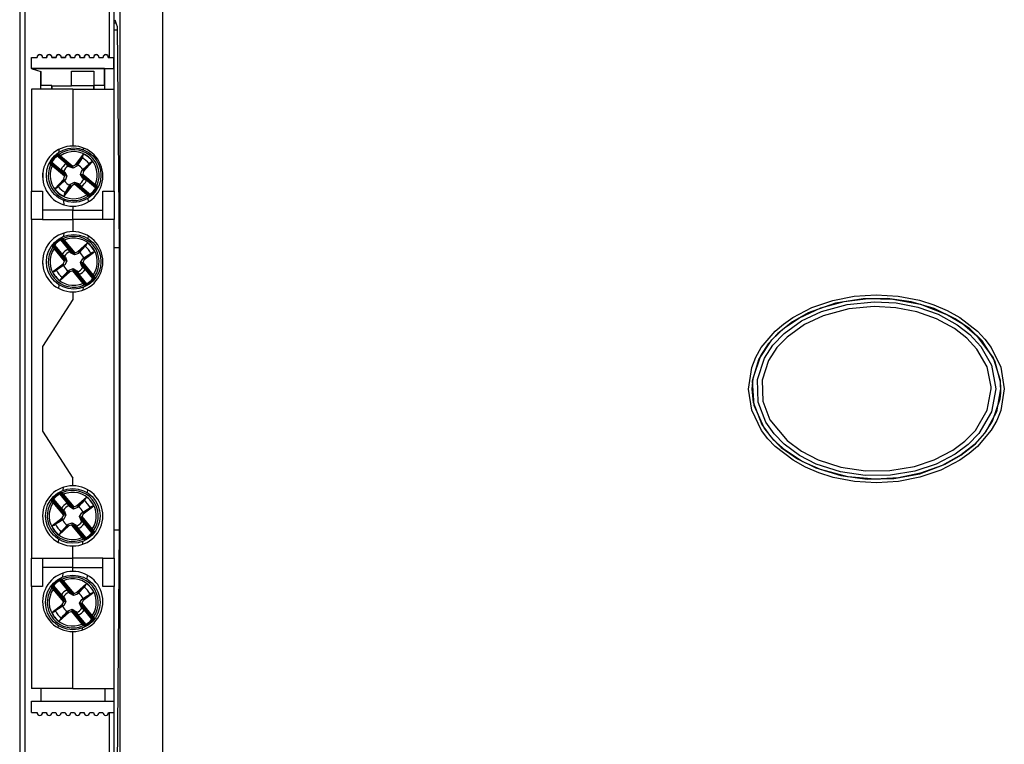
# Model space of a CAD drawing. Header units: millimetres. Extents: x 0 to 1189, y 0 to 841.
# Tile 7 of 20: x 213 to 317, y 568 to 645. Entities that reach past the tile are written whole.
import ezdxf

# ---------------------------------------------------------------- set-up
doc = ezdxf.new("R2010")
doc.units = ezdxf.units.MM
doc.styles.add('SLDTEXTSTYLE1', font='TXT', dxfattribs={"width": 0.605})
doc.dimstyles.new('SLDDIMSTYLE0', dxfattribs={"dimtxt": 7.704956, "dimasz": 2.7, "dimexe": 0, "dimexo": 0.0625, "dimgap": 1.926239, "dimtad": 0, "dimdec": 0, "dimrnd": 1e-09, "dimzin": 12, "dimdsep": 46, "dimtxsty": 'SLDTEXTSTYLE1', "dimsah": 1, "dimcen": 0.09, "dimadec": 0, "dimazin": 3, "dimtfac": 1, "dimtdec": 3, "dimtofl": 0, "dimtmove": 0, "dimatfit": 3, "dimfxl": 1, "dimfrac": 2, "dimtolj": 1, "dimtzin": 12, "dimarcsym": 0})

# ---------------------------------------------------------------- blocks, each defined once
blk = doc.blocks.new('_D')
at = {"color": 7, "linetype": 'Continuous', "lineweight": 18}
for p, q in [((231.62, 736.87), (158.33, 736.87)), ((159.08, 736.87), (159.08, 624.41)), ((147.79, 618.63), (147.79, 620.8)), ((147.79, 620.8), (159.78, 620.8)), ((159.78, 620.8), (159.78, 618.63)), ((147.79, 592.11), (147.79, 589.94)), ((159.78, 589.94), (159.78, 592.11)), ((147.79, 589.94), (159.78, 589.94)), ((159.08, 473.87), (159.08, 586.32)), ((231.62, 473.87), (158.33, 473.87))]:
    blk.add_line(p, q, dxfattribs=at)
for points in [[(159.08, 736.87), (158.73, 734.17), (159.43, 734.17)], [(159.08, 473.87), (159.43, 476.57), (158.73, 476.57)]]:
    blk.add_solid(points, dxfattribs=at)
at = {"color": 7, "linetype": 'Continuous', "lineweight": 18, "char_height": 7.938, "attachment_point": 1, "rotation": 90, "style": 'SLDTEXTSTYLE1'}
for s, insert in [('10,354', (149.55, 592.11)), ('263', (161.58, 598.13))]:
    blk.add_mtext(s, dxfattribs=dict(at, insert=insert))
blk = doc.blocks.new('_D_1')
at = {"color": 7, "linetype": 'Continuous', "lineweight": 18}
for p, q in [((245.62, 724.37), (189.83, 724.37)), ((190.58, 724.37), (190.58, 619.59)), ((179.29, 613.8), (179.29, 615.98)), ((179.29, 615.98), (191.28, 615.98)), ((191.28, 615.98), (191.28, 613.8)), ((179.29, 596.93), (179.29, 594.76)), ((191.28, 594.76), (191.28, 596.93)), ((179.29, 594.76), (191.28, 594.76)), ((190.58, 486.37), (190.58, 591.14)), ((245.62, 486.37), (189.83, 486.37))]:
    blk.add_line(p, q, dxfattribs=at)
for points in [[(190.58, 724.37), (190.23, 721.67), (190.93, 721.67)], [(190.58, 486.37), (190.93, 489.07), (190.23, 489.07)]]:
    blk.add_solid(points, dxfattribs=at)
at = {"color": 7, "linetype": 'Continuous', "lineweight": 18, "char_height": 7.938, "attachment_point": 1, "rotation": 90, "style": 'SLDTEXTSTYLE1'}
for s, insert in [('9,37', (181.05, 596.93)), ('238', (193.08, 598.13))]:
    blk.add_mtext(s, dxfattribs=dict(at, insert=insert))
blk = doc.blocks.new('_D_2')
at = {"color": 7, "linetype": 'Continuous', "lineweight": 18}
for p, q in [((272.87, 750.86), (126.83, 750.86)), ((127.58, 750.86), (127.58, 624.41)), ((116.29, 618.63), (116.29, 620.8)), ((116.29, 620.8), (128.28, 620.8)), ((128.28, 620.8), (128.28, 618.63)), ((116.29, 592.11), (116.29, 589.94)), ((128.28, 589.94), (128.28, 592.11)), ((116.29, 589.94), (128.28, 589.94)), ((127.58, 459.87), (127.58, 586.32)), ((272.87, 459.87), (126.83, 459.87))]:
    blk.add_line(p, q, dxfattribs=at)
for points in [[(127.58, 750.86), (127.23, 748.16), (127.93, 748.16)], [(127.58, 459.87), (127.93, 462.57), (127.23, 462.57)]]:
    blk.add_solid(points, dxfattribs=at)
at = {"color": 7, "linetype": 'Continuous', "lineweight": 18, "char_height": 7.938, "attachment_point": 1, "rotation": 90, "style": 'SLDTEXTSTYLE1'}
for s, insert in [('11,456', (118.05, 592.11)), ('291', (130.08, 598.13))]:
    blk.add_mtext(s, dxfattribs=dict(at, insert=insert))

msp = doc.modelspace()

# ---------------------------------------------------------------- linework, layer by layer
at = {"color": 7, "linetype": 'Continuous', "lineweight": 25}
for p, q in [((212.615, 513.867), (212.615, 696.867)), ((213.109, 696.867), (213.109, 513.867)), ((222.615, 644.257), (222.615, 652.223)), ((223.24, 558.923), (223.24, 651.893)), ((227.766, 651.859), (227.766, 558.958)), ((222.696, 644.589), (222.839, 644.162)), ((222.615, 643.472), (222.615, 644.257)), ((222.839, 644.162), (222.943, 643.85)), ((222.943, 643.85), (223.148, 620.367)), ((222.946, 643.473), (222.615, 643.472)), ((222.615, 626.367), (222.615, 643.472)), ((213.815, 640.557), (213.873, 640.586)), ((213.815, 639.415), (213.815, 640.557)), ((213.815, 640.557), (214.446, 640.557)), ((213.873, 640.586), (214.415, 640.586)), ((214.985, 640.557), (215.446, 640.557)), ((215.015, 640.586), (215.415, 640.586)), ((215.423, 640.579), (215.392, 640.579)), ((215.392, 640.579), (215.392, 640.563)), ((215.439, 640.563), (215.392, 640.563)), ((215.985, 640.557), (216.446, 640.557)), ((216.439, 640.563), (215.992, 640.563)), ((216.423, 640.579), (216.008, 640.579)), ((216.015, 640.586), (216.415, 640.586)), ((216.985, 640.557), (217.446, 640.557)), ((217.439, 640.563), (216.992, 640.563)), ((217.423, 640.579), (217.008, 640.579)), ((217.015, 640.586), (217.415, 640.586)), ((217.985, 640.557), (218.446, 640.557)), ((218.138, 640.563), (217.992, 640.563)), ((218.138, 640.579), (218.008, 640.579)), ((218.015, 640.586), (218.415, 640.586)), ((218.138, 640.579), (218.138, 640.563)), ((218.985, 640.557), (219.446, 640.557)), ((219.015, 640.586), (219.415, 640.586)), ((219.985, 640.557), (220.446, 640.557)), ((220.015, 640.586), (220.415, 640.586)), ((220.985, 640.557), (221.446, 640.557)), ((221.015, 640.586), (221.415, 640.586)), ((221.985, 640.557), (222.587, 640.557)), ((222.015, 640.586), (222.615, 640.586)), ((222.587, 640.557), (222.615, 640.586)), ((222.587, 639.415), (222.587, 640.557)), ((213.815, 639.415), (222.587, 639.415)), ((213.822, 639.412), (213.815, 639.415)), ((221.594, 639.412), (213.822, 639.412)), ((213.822, 639.412), (213.822, 639.368)), ((213.896, 639.368), (213.822, 639.368)), ((213.896, 639.368), (214.837, 639.086)), ((221.6, 639.405), (221.594, 639.412)), ((221.594, 637.586), (221.594, 639.412)), ((221.6, 639.405), (222.596, 639.405)), ((221.6, 639.405), (221.6, 637.217)), ((222.596, 639.405), (222.587, 639.415)), ((222.596, 639.405), (222.596, 638.567)), ((222.615, 639.394), (222.607, 639.386)), ((222.607, 638.578), (222.607, 639.386)), ((214.815, 637.217), (214.815, 639.092)), ((214.837, 639.086), (214.837, 637.586)), ((218.091, 637.577), (218.091, 639.111)), ((218.091, 639.111), (218.091, 639.11)), ((218.091, 639.111), (220.44, 639.111)), ((218.091, 639.11), (220.44, 639.111)), ((218.091, 637.586), (218.091, 639.11)), ((220.44, 639.111), (220.44, 637.586)), ((220.44, 639.111), (220.44, 637.586)), ((220.44, 639.111), (220.44, 639.111)), ((222.607, 638.578), (222.596, 638.567)), ((222.596, 638.567), (222.615, 638.567)), ((222.615, 638.578), (222.607, 638.578)), ((214.838, 637.217), (214.837, 637.586)), ((215.991, 637.586), (214.837, 637.586)), ((215.991, 637.586), (215.99, 637.217)), ((215.99, 637.217), (215.991, 637.571)), ((215.991, 637.571), (215.991, 637.586)), ((215.991, 637.571), (218.091, 637.577)), ((218.091, 637.577), (218.091, 637.586)), ((218.091, 637.586), (220.44, 637.586)), ((220.441, 637.217), (220.44, 637.586)), ((220.44, 637.586), (220.441, 637.217)), ((221.594, 637.586), (220.44, 637.586)), ((221.594, 637.586), (221.593, 637.217)), ((218.215, 637.217), (213.815, 637.217)), ((213.815, 637.217), (213.815, 626.367)), ((218.215, 637.217), (222.615, 637.217)), ((218.215, 637.217), (218.215, 631.167)), ((216.535, 630.109), (216.47, 630.184)), ((217.878, 628.996), (216.535, 630.109)), ((216.643, 630.149), (218.106, 628.936)), ((216.756, 630.126), (216.643, 630.149)), ((216.84, 630.063), (216.904, 630.14)), ((218.03, 629.076), (216.84, 630.063)), ((216.904, 630.14), (218.238, 629.033)), ((218.521, 629.181), (219.371, 630.303)), ((219.283, 630.02), (218.714, 629.271)), ((215.979, 629.438), (215.894, 629.489)), ((215.96, 629.325), (216.003, 629.218)), ((217.422, 628.112), (215.96, 629.325)), ((215.979, 629.438), (217.322, 628.325)), ((216.017, 629.071), (216.081, 629.147)), ((217.352, 627.964), (216.017, 629.071)), ((216.081, 629.147), (217.271, 628.16)), ((217.497, 629.279), (217.776, 629.027)), ((217.716, 629.042), (217.497, 629.279)), ((217.816, 628.946), (217.776, 629.027)), ((217.776, 629.027), (217.878, 628.996)), ((218.247, 628.799), (217.816, 628.946)), ((218.106, 628.936), (217.878, 628.996)), ((218.226, 629.026), (218.03, 629.076)), ((218.106, 628.936), (218.03, 629.076)), ((218.238, 629.033), (218.226, 629.026)), ((218.247, 628.799), (218.226, 629.026)), ((218.238, 629.033), (218.521, 629.181)), ((218.643, 629.023), (218.247, 628.799)), ((218.714, 629.271), (218.521, 629.181)), ((218.643, 629.023), (218.714, 629.271)), ((219.204, 629.903), (218.724, 629.136)), ((220.318, 629.518), (219.372, 628.474)), ((219.425, 628.682), (220.057, 629.378)), ((217.272, 628.419), (216.973, 628.647)), ((216.973, 628.647), (217.246, 628.476)), ((217.246, 628.476), (217.359, 628.394)), ((217.258, 627.659), (217.352, 627.964)), ((217.271, 628.16), (217.356, 627.977)), ((217.271, 628.16), (217.422, 628.112)), ((217.322, 628.325), (217.272, 628.419)), ((217.359, 628.394), (217.272, 628.419)), ((217.322, 628.325), (217.422, 628.112)), ((217.356, 627.977), (217.352, 627.964)), ((217.584, 627.999), (217.356, 627.977)), ((217.359, 628.394), (217.584, 627.999)), ((217.584, 627.999), (217.436, 627.568)), ((219.047, 628.135), (219.195, 628.566)), ((219.047, 628.135), (219.275, 628.156)), ((219.272, 627.739), (219.047, 628.135)), ((219.195, 628.566), (219.425, 628.682)), ((219.195, 628.566), (219.291, 628.666)), ((219.309, 627.808), (219.209, 628.021)), ((219.36, 627.973), (219.209, 628.021)), ((219.209, 628.021), (220.671, 626.808)), ((219.275, 628.156), (219.279, 628.17)), ((219.36, 627.973), (219.275, 628.156)), ((219.372, 628.474), (219.279, 628.17)), ((219.279, 628.17), (220.614, 627.063)), ((220.55, 626.986), (219.36, 627.973)), ((219.372, 628.474), (219.425, 628.682)), ((216.313, 626.616), (217.258, 627.659)), ((217.205, 627.452), (216.574, 626.755)), ((217.258, 627.659), (217.205, 627.452)), ((217.436, 627.568), (217.205, 627.452)), ((218.11, 626.953), (217.259, 625.831)), ((217.436, 627.568), (217.34, 627.467)), ((217.348, 626.113), (217.916, 626.862)), ((217.907, 626.997), (217.988, 627.11)), ((217.988, 627.11), (217.916, 626.862)), ((217.916, 626.862), (218.11, 626.953)), ((217.988, 627.11), (218.384, 627.335)), ((218.392, 627.101), (218.11, 626.953)), ((218.384, 627.335), (218.405, 627.107)), ((218.384, 627.335), (218.814, 627.187)), ((218.392, 627.101), (218.405, 627.107)), ((219.727, 625.994), (218.392, 627.101)), ((218.405, 627.107), (218.601, 627.058)), ((218.525, 627.197), (218.753, 627.138)), ((218.525, 627.197), (218.601, 627.058)), ((219.988, 625.984), (218.525, 627.197)), ((218.601, 627.058), (219.791, 626.071)), ((218.855, 627.107), (218.753, 627.138)), ((218.753, 627.138), (220.095, 626.025)), ((218.814, 627.187), (218.855, 627.107)), ((218.814, 627.187), (218.915, 627.091)), ((219.133, 626.854), (218.855, 627.107)), ((218.915, 627.091), (219.133, 626.854)), ((219.272, 627.739), (219.359, 627.714)), ((219.385, 627.658), (219.272, 627.739)), ((219.309, 627.808), (219.359, 627.714)), ((220.651, 626.695), (219.309, 627.808)), ((219.359, 627.714), (219.658, 627.487)), ((219.658, 627.487), (219.385, 627.658)), ((220.614, 627.063), (220.55, 626.986)), ((220.671, 626.808), (220.627, 626.915)), ((213.815, 623.367), (213.815, 626.367)), ((213.815, 626.367), (215.015, 626.367)), ((215.015, 626.367), (215.015, 623.367)), ((219.791, 626.071), (219.727, 625.994)), ((219.875, 626.008), (219.988, 625.984)), ((220.161, 625.95), (220.095, 626.025)), ((220.737, 626.645), (220.651, 626.695)), ((221.415, 626.367), (222.615, 626.367)), ((221.415, 623.367), (221.415, 626.367)), ((222.615, 626.367), (222.615, 623.367)), ((218.215, 624.767), (218.215, 624.367)), ((218.215, 624.367), (215.015, 624.367)), ((218.215, 624.367), (221.415, 624.367)), ((218.215, 623.367), (218.215, 624.367)), ((213.815, 623.367), (213.815, 587.367)), ((215.015, 623.367), (213.815, 623.367)), ((215.015, 623.367), (218.215, 623.367)), ((218.215, 623.367), (218.215, 622.067)), ((221.415, 623.367), (218.215, 623.367)), ((222.615, 623.367), (221.415, 623.367)), ((222.615, 587.367), (222.615, 623.367)), ((216.273, 620.647), (216.198, 620.712)), ((216.233, 620.539), (216.256, 620.426)), ((217.446, 619.077), (216.233, 620.539)), ((216.273, 620.647), (217.387, 619.305)), ((216.944, 621.203), (216.893, 621.289)), ((218.057, 619.861), (216.944, 621.203)), ((217.057, 621.222), (218.27, 619.76)), ((217.164, 621.179), (217.057, 621.222)), ((217.235, 621.101), (217.312, 621.165)), ((218.222, 619.911), (217.235, 621.101)), ((217.312, 621.165), (218.418, 619.831)), ((218.723, 619.924), (219.767, 620.869)), ((219.627, 620.608), (218.93, 619.977)), ((216.242, 620.278), (216.319, 620.342)), ((217.349, 618.944), (216.242, 620.278)), ((216.319, 620.342), (217.306, 619.152)), ((217.355, 619.406), (217.103, 619.685)), ((217.103, 619.685), (217.34, 619.466)), ((217.736, 620.209), (217.963, 619.91)), ((217.907, 619.936), (217.736, 620.209)), ((217.988, 619.823), (217.963, 619.91)), ((217.963, 619.91), (218.057, 619.861)), ((218.384, 619.599), (217.988, 619.823)), ((218.27, 619.76), (218.057, 619.861)), ((218.405, 619.826), (218.222, 619.911)), ((218.27, 619.76), (218.222, 619.911)), ((218.384, 619.599), (218.405, 619.826)), ((218.814, 619.746), (218.384, 619.599)), ((218.418, 619.831), (218.405, 619.826)), ((218.418, 619.831), (218.723, 619.924)), ((218.93, 619.977), (218.723, 619.924)), ((218.814, 619.746), (218.93, 619.977)), ((219.528, 620.507), (218.915, 619.842)), ((220.552, 619.923), (219.43, 619.072)), ((219.52, 619.266), (220.269, 619.834)), ((222.615, 620.367), (223.148, 620.367)), ((223.148, 620.367), (223.148, 590.367)), ((216.079, 617.811), (217.201, 618.662)), ((217.111, 618.468), (216.362, 617.9)), ((217.201, 618.662), (217.111, 618.468)), ((217.359, 618.539), (217.111, 618.468)), ((217.201, 618.662), (217.349, 618.944)), ((217.359, 618.539), (217.246, 618.458)), ((217.306, 619.152), (217.356, 618.956)), ((217.306, 619.152), (217.446, 619.077)), ((217.34, 619.466), (217.436, 619.366)), ((217.356, 618.956), (217.349, 618.944)), ((217.387, 619.305), (217.355, 619.406)), ((217.436, 619.366), (217.355, 619.406)), ((217.584, 618.935), (217.356, 618.956)), ((217.584, 618.935), (217.359, 618.539)), ((217.387, 619.305), (217.446, 619.077)), ((217.436, 619.366), (217.584, 618.935)), ((219.047, 618.799), (219.272, 619.194)), ((219.047, 618.799), (219.275, 618.777)), ((219.195, 618.368), (219.047, 618.799)), ((219.244, 618.429), (219.185, 618.657)), ((219.325, 618.582), (219.185, 618.657)), ((219.185, 618.657), (220.398, 617.195)), ((219.244, 618.429), (219.275, 618.327)), ((220.357, 617.087), (219.244, 618.429)), ((219.272, 619.194), (219.385, 619.276)), ((219.272, 619.194), (219.52, 619.266)), ((219.275, 618.777), (219.282, 618.79)), ((219.325, 618.582), (219.275, 618.777)), ((219.43, 619.072), (219.282, 618.79)), ((219.282, 618.79), (220.388, 617.455)), ((220.312, 617.392), (219.325, 618.582)), ((219.43, 619.072), (219.52, 619.266)), ((217.908, 617.81), (216.864, 616.864)), ((217.004, 617.126), (217.7, 617.757)), ((217.816, 617.987), (217.7, 617.757)), ((217.7, 617.757), (217.908, 617.81)), ((217.716, 617.891), (217.816, 617.987)), ((217.816, 617.987), (218.247, 618.135)), ((218.212, 617.903), (217.908, 617.81)), ((218.212, 617.903), (218.226, 617.907)), ((219.319, 616.569), (218.212, 617.903)), ((218.247, 618.135), (218.226, 617.907)), ((218.226, 617.907), (218.409, 617.822)), ((218.247, 618.135), (218.643, 617.91)), ((218.361, 617.974), (218.574, 617.873)), ((218.361, 617.974), (218.409, 617.822)), ((219.574, 616.511), (218.361, 617.974)), ((218.409, 617.822), (219.396, 616.632)), ((218.668, 617.824), (218.574, 617.873)), ((218.574, 617.873), (219.687, 616.531)), ((218.643, 617.91), (218.668, 617.824)), ((218.643, 617.91), (218.724, 617.797)), ((218.895, 617.524), (218.668, 617.824)), ((218.724, 617.797), (218.895, 617.524)), ((219.195, 618.368), (219.275, 618.327)), ((219.291, 618.267), (219.195, 618.368)), ((219.275, 618.327), (219.528, 618.049)), ((219.528, 618.049), (219.291, 618.267)), ((220.388, 617.455), (220.312, 617.392)), ((219.396, 616.632), (219.319, 616.569)), ((219.467, 616.555), (219.574, 616.511)), ((219.738, 616.445), (219.687, 616.531)), ((220.433, 617.021), (220.357, 617.087)), ((220.398, 617.195), (220.375, 617.308)), ((218.215, 615.667), (218.215, 614.867)), ((218.215, 614.867), (215.015, 609.867)), ((215.015, 609.867), (215.015, 600.867)), ((215.015, 600.867), (218.215, 595.867)), ((218.215, 595.067), (218.215, 595.867)), ((216.098, 593.704), (216.173, 593.638)), ((216.133, 593.53), (216.156, 593.417)), ((217.346, 592.068), (216.133, 593.53)), ((216.142, 593.27), (216.219, 593.333)), ((216.173, 593.638), (217.287, 592.296)), ((216.219, 593.333), (217.206, 592.143)), ((216.793, 594.28), (216.844, 594.194)), ((217.957, 592.852), (216.844, 594.194)), ((216.957, 594.214), (218.17, 592.751)), ((217.064, 594.17), (216.957, 594.214)), ((217.135, 594.093), (217.212, 594.156)), ((218.122, 592.903), (217.135, 594.093)), ((217.212, 594.156), (218.318, 592.822)), ((218.623, 592.915), (219.667, 593.861)), ((219.527, 593.599), (218.83, 592.968)), ((217.249, 591.935), (216.142, 593.27)), ((217.255, 592.398), (217.003, 592.676)), ((217.003, 592.676), (217.24, 592.458)), ((217.24, 592.458), (217.336, 592.357)), ((217.287, 592.296), (217.255, 592.398)), ((217.336, 592.357), (217.255, 592.398)), ((217.287, 592.296), (217.346, 592.068)), ((217.336, 592.357), (217.484, 591.926)), ((217.636, 593.201), (217.863, 592.901)), ((217.807, 592.928), (217.636, 593.201)), ((217.888, 592.815), (217.807, 592.928)), ((217.888, 592.815), (217.863, 592.901)), ((217.863, 592.901), (217.957, 592.852)), ((218.284, 592.59), (217.888, 592.815)), ((218.17, 592.751), (217.957, 592.852)), ((218.305, 592.818), (218.122, 592.903)), ((218.17, 592.751), (218.122, 592.903)), ((218.284, 592.59), (218.305, 592.818)), ((218.714, 592.738), (218.284, 592.59)), ((218.318, 592.822), (218.305, 592.818)), ((218.318, 592.822), (218.623, 592.915)), ((218.83, 592.968), (218.623, 592.915)), ((218.714, 592.738), (218.83, 592.968)), ((218.815, 592.834), (218.714, 592.738)), ((219.172, 592.186), (219.285, 592.267)), ((220.452, 592.914), (219.33, 592.063)), ((219.42, 592.257), (220.169, 592.825)), ((215.979, 590.802), (217.101, 591.653)), ((217.011, 591.459), (216.262, 590.891)), ((217.101, 591.653), (217.011, 591.459)), ((217.259, 591.53), (217.011, 591.459)), ((217.101, 591.653), (217.249, 591.935)), ((217.259, 591.53), (217.146, 591.449)), ((217.206, 592.143), (217.256, 591.948)), ((217.206, 592.143), (217.346, 592.068)), ((217.256, 591.948), (217.249, 591.935)), ((217.484, 591.926), (217.256, 591.948)), ((217.484, 591.926), (217.259, 591.53)), ((218.947, 591.79), (219.172, 592.186)), ((218.947, 591.79), (219.175, 591.769)), ((219.095, 591.359), (218.947, 591.79)), ((219.144, 591.42), (219.085, 591.648)), ((219.225, 591.573), (219.085, 591.648)), ((219.085, 591.648), (220.298, 590.186)), ((219.095, 591.359), (219.175, 591.319)), ((219.191, 591.259), (219.095, 591.359)), ((219.144, 591.42), (219.175, 591.319)), ((220.257, 590.078), (219.144, 591.42)), ((219.172, 592.186), (219.42, 592.257)), ((219.175, 591.769), (219.182, 591.781)), ((219.225, 591.573), (219.175, 591.769)), ((219.175, 591.319), (219.428, 591.04)), ((219.33, 592.063), (219.182, 591.781)), ((219.182, 591.781), (220.288, 590.447)), ((219.428, 591.04), (219.191, 591.259)), ((220.212, 590.383), (219.225, 591.573)), ((219.33, 592.063), (219.42, 592.257)), ((217.808, 590.801), (216.764, 589.856)), ((216.904, 590.117), (217.6, 590.748)), ((217.003, 590.218), (217.616, 590.883)), ((217.716, 590.979), (217.6, 590.748)), ((217.6, 590.748), (217.808, 590.801)), ((217.716, 590.979), (218.147, 591.126)), ((218.112, 590.894), (217.808, 590.801)), ((218.112, 590.894), (218.126, 590.899)), ((219.219, 589.56), (218.112, 590.894)), ((218.147, 591.126), (218.126, 590.899)), ((218.126, 590.899), (218.309, 590.814)), ((218.147, 591.126), (218.543, 590.902)), ((218.261, 590.965), (218.474, 590.864)), ((218.261, 590.965), (218.309, 590.814)), ((219.474, 589.503), (218.261, 590.965)), ((218.309, 590.814), (219.296, 589.624)), ((218.568, 590.815), (218.474, 590.864)), ((218.474, 590.864), (219.587, 589.522)), ((218.543, 590.902), (218.568, 590.815)), ((218.795, 590.515), (218.568, 590.815)), ((218.624, 590.789), (218.795, 590.515)), ((220.288, 590.447), (220.212, 590.383)), ((220.298, 590.186), (220.275, 590.299)), ((222.615, 590.367), (223.148, 590.367)), ((223.148, 590.367), (222.786, 548.867)), ((219.296, 589.624), (219.219, 589.56)), ((219.367, 589.546), (219.474, 589.503)), ((219.587, 589.522), (219.638, 589.436)), ((220.257, 590.078), (220.333, 590.013)), ((218.215, 587.367), (218.215, 588.667)), ((213.815, 587.367), (215.015, 587.367)), ((213.815, 584.367), (213.815, 587.367)), ((215.015, 587.367), (218.215, 587.367)), ((215.015, 587.367), (215.015, 584.367)), ((221.415, 587.367), (218.215, 587.367)), ((218.215, 586.367), (218.215, 587.367)), ((221.415, 587.367), (222.615, 587.367)), ((221.415, 584.367), (221.415, 587.367)), ((222.615, 587.367), (222.615, 584.367)), ((218.215, 586.367), (215.015, 586.367)), ((218.215, 586.367), (221.415, 586.367)), ((218.215, 585.967), (218.215, 586.367)), ((216.844, 585.003), (216.793, 585.089)), ((217.957, 583.661), (216.844, 585.003)), ((216.957, 585.022), (218.17, 583.56)), ((217.064, 584.979), (216.957, 585.022)), ((217.135, 584.901), (217.212, 584.965)), ((217.212, 584.965), (218.318, 583.631)), ((215.015, 584.367), (213.815, 584.367)), ((213.815, 584.367), (213.815, 573.517)), ((216.173, 584.447), (216.098, 584.512)), ((216.133, 584.339), (216.156, 584.226)), ((217.346, 582.877), (216.133, 584.339)), ((216.142, 584.078), (216.219, 584.142)), ((217.249, 582.744), (216.142, 584.078)), ((216.173, 584.447), (217.287, 583.105)), ((216.219, 584.142), (217.206, 582.952)), ((218.122, 583.711), (217.135, 584.901)), ((217.807, 583.736), (217.636, 584.009)), ((217.636, 584.009), (217.863, 583.71)), ((218.623, 583.724), (219.667, 584.669)), ((219.428, 584.307), (218.815, 583.642)), ((219.527, 584.408), (218.83, 583.777)), ((222.615, 584.367), (221.415, 584.367)), ((222.615, 548.867), (222.615, 584.367)), ((217.003, 583.485), (217.24, 583.266)), ((217.255, 583.206), (217.003, 583.485)), ((217.206, 582.952), (217.256, 582.756)), ((217.206, 582.952), (217.346, 582.877)), ((217.24, 583.266), (217.336, 583.166)), ((217.287, 583.105), (217.255, 583.206)), ((217.336, 583.166), (217.255, 583.206)), ((217.287, 583.105), (217.346, 582.877)), ((217.336, 583.166), (217.484, 582.735)), ((217.888, 583.623), (217.863, 583.71)), ((217.863, 583.71), (217.957, 583.661)), ((218.284, 583.399), (217.888, 583.623)), ((218.17, 583.56), (217.957, 583.661)), ((218.305, 583.626), (218.122, 583.711)), ((218.17, 583.56), (218.122, 583.711)), ((218.284, 583.399), (218.305, 583.626)), ((218.714, 583.546), (218.284, 583.399)), ((218.318, 583.631), (218.305, 583.626)), ((218.318, 583.631), (218.623, 583.724)), ((218.83, 583.777), (218.623, 583.724)), ((218.714, 583.546), (218.83, 583.777)), ((218.947, 582.599), (219.172, 582.994)), ((219.172, 582.994), (219.285, 583.076)), ((219.172, 582.994), (219.42, 583.066)), ((219.33, 582.872), (219.182, 582.59)), ((220.452, 583.723), (219.33, 582.872)), ((219.33, 582.872), (219.42, 583.066)), ((219.42, 583.066), (220.169, 583.634)), ((215.979, 581.611), (217.101, 582.462)), ((217.011, 582.268), (216.262, 581.7)), ((217.101, 582.462), (217.011, 582.268)), ((217.259, 582.339), (217.011, 582.268)), ((217.101, 582.462), (217.249, 582.744)), ((217.259, 582.339), (217.146, 582.258)), ((217.256, 582.756), (217.249, 582.744)), ((217.484, 582.735), (217.256, 582.756)), ((217.484, 582.735), (217.259, 582.339)), ((217.716, 581.787), (218.147, 581.935)), ((218.147, 581.935), (218.126, 581.707)), ((218.147, 581.935), (218.543, 581.71)), ((218.947, 582.599), (219.175, 582.577)), ((219.095, 582.168), (218.947, 582.599)), ((219.144, 582.229), (219.085, 582.457)), ((219.225, 582.382), (219.085, 582.457)), ((219.085, 582.457), (220.298, 580.995)), ((219.095, 582.168), (219.175, 582.127)), ((219.191, 582.067), (219.095, 582.168)), ((219.144, 582.229), (219.175, 582.127)), ((220.257, 580.887), (219.144, 582.229)), ((219.175, 582.577), (219.182, 582.59)), ((219.225, 582.382), (219.175, 582.577)), ((219.175, 582.127), (219.428, 581.849)), ((219.182, 582.59), (220.288, 581.255)), ((219.428, 581.849), (219.191, 582.067)), ((220.212, 581.192), (219.225, 582.382)), ((217.808, 581.61), (216.764, 580.664)), ((216.904, 580.926), (217.6, 581.557)), ((217.716, 581.787), (217.6, 581.557)), ((217.6, 581.557), (217.808, 581.61)), ((217.616, 581.691), (217.716, 581.787)), ((218.112, 581.703), (217.808, 581.61)), ((218.112, 581.703), (218.126, 581.707)), ((219.219, 580.369), (218.112, 581.703)), ((218.126, 581.707), (218.309, 581.622)), ((218.261, 581.774), (218.474, 581.673)), ((218.261, 581.774), (218.309, 581.622)), ((219.474, 580.311), (218.261, 581.774)), ((218.309, 581.622), (219.296, 580.432)), ((218.568, 581.624), (218.474, 581.673)), ((218.474, 581.673), (219.587, 580.331)), ((218.543, 581.71), (218.568, 581.624)), ((218.543, 581.71), (218.624, 581.597)), ((218.795, 581.324), (218.568, 581.624)), ((218.624, 581.597), (218.795, 581.324)), ((220.288, 581.255), (220.212, 581.192)), ((220.333, 580.821), (220.257, 580.887)), ((220.298, 580.995), (220.275, 581.108)), ((219.296, 580.432), (219.219, 580.369)), ((219.367, 580.355), (219.474, 580.311)), ((219.638, 580.245), (219.587, 580.331)), ((218.215, 573.517), (218.215, 579.567)), ((218.215, 573.517), (213.815, 573.517)), ((214.815, 573.517), (214.815, 572.167)), ((218.215, 573.517), (222.615, 573.517)), ((221.615, 573.517), (221.615, 572.167)), ((213.815, 570.967), (213.815, 572.167)), ((213.815, 572.167), (222.615, 572.167)), ((213.815, 570.967), (214.415, 570.967)), ((215.015, 570.967), (215.415, 570.967)), ((216.015, 570.967), (216.415, 570.967)), ((217.015, 570.967), (217.415, 570.967)), ((218.015, 570.967), (218.415, 570.967)), ((219.015, 570.967), (219.415, 570.967)), ((220.015, 570.967), (220.415, 570.967)), ((221.015, 570.967), (221.415, 570.967)), ((222.015, 570.967), (222.615, 570.967))]:
    msp.add_line(p, q, dxfattribs=at)
at = {"color": 1, "linetype": 'Continuous', "lineweight": 25}
for p, q in [((222.122, 640.586), (222.122, 696.867)), ((216.786, 630.53), (216.759, 630.816)), ((219.363, 630.771), (219.346, 630.961)), ((217.311, 624.897), (217.267, 625.363)), ((219.88, 625.234), (219.845, 625.603)), ((217.267, 621.571), (217.301, 621.933)), ((219.845, 621.33), (219.871, 621.605)), ((216.75, 616.022), (216.786, 616.403)), ((219.336, 615.869), (219.363, 616.163)), ((217.199, 594.901), (217.167, 594.562)), ((219.777, 594.66), (219.745, 594.322)), ((216.686, 589.395), (216.656, 589.073)), ((219.263, 589.154), (219.233, 588.833)), ((217.167, 585.371), (217.208, 585.804)), ((219.745, 585.13), (219.785, 585.555)), ((216.664, 579.968), (216.686, 580.203)), ((219.242, 579.736), (219.263, 579.963)), ((222.122, 513.867), (222.122, 570.967))]:
    msp.add_line(p, q, dxfattribs=at)
at = {"color": 7, "linetype": 'Continuous', "lineweight": 25, "flags": 128}
for points in [[(215.415, 640.586), (215.417, 640.584), (215.423, 640.579)], [(215.439, 640.563), (215.44, 640.562), (215.446, 640.557)], [(215.992, 640.563), (215.99, 640.562), (215.985, 640.557)], [(216.015, 640.586), (216.014, 640.584), (216.008, 640.579)], [(216.415, 640.586), (216.417, 640.584), (216.423, 640.579)], [(216.439, 640.563), (216.44, 640.562), (216.446, 640.557)], [(216.992, 640.563), (216.99, 640.562), (216.985, 640.557)], [(217.015, 640.586), (217.014, 640.584), (217.008, 640.579)], [(217.415, 640.586), (217.417, 640.584), (217.423, 640.579)], [(217.439, 640.563), (217.44, 640.562), (217.446, 640.557)], [(217.992, 640.563), (217.99, 640.562), (217.985, 640.557)], [(218.015, 640.586), (218.014, 640.584), (218.008, 640.579)], [(216.648, 630.306), (216.671, 630.302), (216.763, 630.284)], [(219.204, 629.903), (219.263, 629.992), (219.283, 630.02)], [(215.849, 629.183), (215.84, 629.205), (215.807, 629.292)], [(217.816, 628.946), (217.759, 629.001), (217.716, 629.042)], [(218.724, 629.136), (218.689, 629.088), (218.643, 629.023)], [(219.291, 628.666), (219.678, 629.024), (219.956, 629.279)], [(220.057, 629.378), (220.041, 629.363), (219.956, 629.279)], [(216.574, 626.755), (216.59, 626.771), (216.675, 626.854)], [(217.34, 627.467), (216.952, 627.11), (216.675, 626.854)], [(217.427, 626.23), (217.627, 626.55), (217.907, 626.997)], [(220.782, 626.951), (220.791, 626.928), (220.824, 626.842)], [(217.427, 626.23), (217.368, 626.141), (217.348, 626.113)], [(219.983, 625.828), (219.96, 625.832), (219.868, 625.849)], [(216.098, 620.419), (216.093, 620.443), (216.076, 620.535)], [(217.09, 621.376), (217.112, 621.367), (217.2, 621.333)], [(219.528, 620.507), (219.603, 620.584), (219.627, 620.608)], [(217.988, 619.823), (217.941, 619.888), (217.907, 619.936)], [(218.915, 619.842), (218.872, 619.801), (218.814, 619.746)], [(219.385, 619.276), (219.832, 619.555), (220.152, 619.755)], [(220.269, 619.834), (220.251, 619.821), (220.152, 619.755)], [(217.246, 618.458), (216.799, 618.178), (216.479, 617.978)], [(216.362, 617.9), (216.38, 617.912), (216.479, 617.978)], [(217.103, 617.226), (217.358, 617.504), (217.716, 617.891)], [(217.103, 617.226), (217.028, 617.15), (217.004, 617.126)], [(219.541, 616.358), (219.518, 616.366), (219.431, 616.4)], [(220.533, 617.314), (220.538, 617.29), (220.554, 617.199)], [(317.215, 605.367), (316.849, 603.072), (316.418, 601.991), (315.834, 600.971), (314.375, 599.245), (313.482, 598.481), (312.48, 597.783), (310.464, 596.73), (308.222, 595.964), (305.959, 595.523), (303.621, 595.375), (301.286, 595.521), (299.024, 595.96), (297.506, 596.436), (296.089, 597.04), (294.77, 597.771), (292.869, 599.231), (292.084, 600.059), (291.409, 600.953), (290.37, 603.082), (290.016, 605.337), (290.371, 607.638), (290.799, 608.717), (291.383, 609.741), (292.849, 611.486), (293.741, 612.251), (294.739, 612.943), (296.769, 614.003), (298.996, 614.768), (301.262, 615.211), (303.61, 615.358), (305.941, 615.212), (308.204, 614.774), (309.73, 614.297), (311.153, 613.69), (312.475, 612.954), (314.375, 611.487), (315.16, 610.656), (315.835, 609.76), (316.85, 607.661), (317.215, 605.367)], [(290.389, 605.338), (290.537, 603.932), (291.454, 601.579), (292.371, 600.296), (293.518, 599.147), (295.234, 597.918), (297.179, 596.955), (299.825, 596.143), (302.647, 595.765), (305.457, 595.833), (308.222, 596.341), (310.936, 597.347), (312.605, 598.303), (314.141, 599.535), (315.14, 600.641), (315.969, 601.925), (316.763, 604.317), (316.829, 604.935), (316.804, 606.094), (316.191, 608.352), (314.851, 610.448), (313.542, 611.731), (311.999, 612.815), (309.769, 613.89), (307.326, 614.608), (304.811, 614.955), (302.218, 614.94), (299.281, 614.463), (296.387, 613.43), (294.701, 612.481), (293.147, 611.253), (292.134, 610.148), (291.291, 608.863), (290.477, 606.472), (290.389, 605.338)], [(316.824, 605.367), (316.389, 602.924), (315.204, 600.755), (314.041, 599.466), (312.646, 598.353), (310.595, 597.209), (308.324, 596.389), (305.959, 595.911), (303.503, 595.758), (300.588, 596.014), (297.676, 596.783), (295.734, 597.655), (293.909, 598.849), (292.728, 599.926), (291.709, 601.206), (290.635, 603.593), (290.459, 606.215), (291.124, 608.489), (292.509, 610.568), (293.859, 611.846), (295.443, 612.917), (297.72, 613.966), (300.206, 614.65), (302.759, 614.955), (305.384, 614.889), (308.315, 614.347), (311.19, 613.239), (312.8, 612.274), (314.274, 611.043), (316.028, 608.653), (316.765, 606.27), (316.824, 605.367)], [(316.315, 605.367), (315.863, 602.92), (314.521, 600.626), (313.365, 599.439), (312.003, 598.421), (309.957, 597.352), (307.701, 596.609), (305.108, 596.181), (302.415, 596.158), (299.811, 596.542), (297.237, 597.368), (295.456, 598.279), (293.803, 599.494), (292.76, 600.566), (291.882, 601.826), (291.068, 603.935), (290.987, 606.346), (291.728, 608.622), (292.629, 610.006), (293.811, 611.246), (295.658, 612.576), (297.789, 613.586), (300.501, 614.334), (303.39, 614.615), (305.707, 614.49), (308.029, 614.04), (310.169, 613.29), (312.21, 612.177), (313.534, 611.143), (314.703, 609.878), (315.842, 607.869), (316.315, 605.367)], [(315.823, 605.367), (315.82, 605.573), (315.383, 607.689), (314.313, 609.573), (313.231, 610.749), (311.937, 611.761), (310.021, 612.811), (307.902, 613.557), (305.69, 613.989), (303.396, 614.115), (300.675, 613.858), (297.961, 613.118), (295.977, 612.186), (294.136, 610.872), (293.052, 609.743), (292.165, 608.392), (291.474, 606.274), (291.55, 604.04), (292.31, 602.074), (294.129, 599.868), (295.673, 598.729), (297.428, 597.828), (299.854, 597.044), (302.449, 596.657), (305.042, 596.677), (307.665, 597.114), (309.746, 597.804), (311.739, 598.842), (313.008, 599.786), (314.141, 600.943), (315.403, 603.097), (315.823, 605.367)], [(216.99, 594.367), (217.012, 594.359), (217.1, 594.325)], [(215.998, 593.411), (215.993, 593.435), (215.976, 593.526)], [(219.428, 593.499), (219.172, 593.221), (218.815, 592.834)], [(219.428, 593.499), (219.503, 593.575), (219.527, 593.599)], [(219.285, 592.267), (219.732, 592.547), (220.052, 592.747)], [(220.169, 592.825), (220.151, 592.813), (220.052, 592.747)], [(217.146, 591.449), (216.699, 591.17), (216.379, 590.97)], [(216.262, 590.891), (216.28, 590.904), (216.379, 590.97)], [(217.003, 590.218), (216.928, 590.141), (216.904, 590.117)], [(217.616, 590.883), (217.659, 590.924), (217.716, 590.979)], [(218.543, 590.902), (218.589, 590.837), (218.624, 590.789)], [(220.433, 590.306), (220.438, 590.282), (220.454, 590.19)], [(219.441, 589.349), (219.418, 589.358), (219.331, 589.392)], [(216.99, 585.176), (217.012, 585.167), (217.1, 585.133)], [(215.998, 584.219), (215.993, 584.243), (215.976, 584.335)], [(219.428, 584.307), (219.503, 584.384), (219.527, 584.408)], [(217.888, 583.623), (217.841, 583.688), (217.807, 583.736)], [(218.815, 583.642), (218.772, 583.601), (218.714, 583.546)], [(219.285, 583.076), (219.732, 583.355), (220.052, 583.555)], [(220.169, 583.634), (220.151, 583.621), (220.052, 583.555)], [(217.146, 582.258), (216.699, 581.978), (216.379, 581.778)], [(216.262, 581.7), (216.28, 581.712), (216.379, 581.778)], [(217.003, 581.026), (216.928, 580.95), (216.904, 580.926)], [(217.003, 581.026), (217.258, 581.304), (217.616, 581.691)], [(220.433, 581.114), (220.438, 581.09), (220.454, 580.999)], [(219.441, 580.158), (219.418, 580.166), (219.331, 580.2)]]:
    msp.add_lwpolyline(points, dxfattribs=at)
at = {"color": 7, "linetype": 'Continuous', "lineweight": 25}
for centre, radius in [((218.315, 628.067), 2.9), ((218.315, 628.067), 2.899), ((218.315, 618.867), 2.9), ((218.315, 618.867), 2.899), ((218.215, 591.858), 2.9), ((218.215, 591.858), 2.899), ((218.215, 582.667), 2.9), ((218.215, 582.667), 2.899)]:
    msp.add_circle(centre, radius, dxfattribs=at)
for centre, radius, start, end in [((214.715, 640.586), 0.3, 0, 180), ((214.981, 641.152), 0.8, 224.98821, 227.98266), ((214.715, 640.586), 0.271, 353.90447, 186.09553), ((214.449, 641.152), 0.8, 312.01734, 315.01179), ((215.715, 640.586), 0.3, 0, 180), ((215.715, 640.586), 0.277, 355.33303, 184.66697), ((215.715, 640.586), 0.271, 353.90447, 186.09553), ((216.715, 640.586), 0.3, 0, 180), ((216.715, 640.586), 0.277, 355.33303, 184.66697), ((216.715, 640.586), 0.271, 353.90447, 186.09553), ((217.715, 640.586), 0.3, 0, 180), ((217.715, 640.586), 0.277, 355.33303, 184.66697), ((217.715, 640.586), 0.271, 353.90447, 186.09553), ((218.715, 640.586), 0.3, 0, 180), ((218.981, 641.152), 0.8, 224.98821, 227.98266), ((218.715, 640.586), 0.271, 353.90447, 186.09553), ((218.449, 641.152), 0.8, 312.01734, 315.01179), ((219.715, 640.586), 0.3, 0, 180), ((219.981, 641.152), 0.8, 224.98821, 227.98266), ((219.715, 640.586), 0.271, 353.90447, 186.09553), ((219.449, 641.152), 0.8, 312.01734, 315.01179), ((220.715, 640.586), 0.3, 0, 180), ((220.981, 641.152), 0.8, 224.98821, 227.98266), ((220.715, 640.586), 0.271, 353.90447, 186.09553), ((220.449, 641.152), 0.8, 312.01734, 315.01179), ((221.715, 640.586), 0.3, 0, 180), ((221.981, 641.152), 0.8, 224.98821, 227.98266), ((221.715, 640.586), 0.271, 353.90447, 186.09553), ((221.449, 641.152), 0.8, 312.01734, 315.01179), ((218.215, 627.967), 3.2, 90, 270), ((218.215, 627.967), 3.2, 270, 90), ((218.315, 628.067), 2.809, 131.07719, 149.57752), ((218.315, 628.067), 2.709, 131.07719, 149.57752), ((216.897, 629.753), 0.606, 114.2536, 134.71411), ((216.662, 629.933), 0.217, 95.08663, 125.88407), ((216.708, 630.226), 0.1, 127.08473, 229.82412), ((216.821, 630.203), 0.1, 125.41868, 229.8062), ((216.421, 629.591), 0.631, 48.34465, 57.88892), ((218.315, 628.067), 2.707, 335.659, 124.99572), ((215.32, 628.736), 2.117, 41.56176, 47.03492), ((218.315, 628.067), 2.508, 336.40542, 124.2493), ((218.307, 630.483), 1.08, 334.66493, 350.42129), ((218.315, 628.067), 2.473, 35.93316, 64.72156), ((218.315, 628.067), 2.707, 155.659, 304.99572), ((216.362, 629.164), 0.57, 145.2742, 167.06753), ((215.896, 629.247), 0.1, 50.83059, 153.56998), ((218.315, 628.067), 2.508, 156.40542, 304.2493), ((215.94, 629.141), 0.1, 50.84851, 155.23604), ((216.738, 630.336), 1.456, 232.37751, 240.33524), ((216.132, 629.354), 0.174, 150.89606, 189.44267), ((216.422, 629.598), 0.566, 222.21174, 232.86412), ((218.315, 628.067), 1.463, 124.01094, 156.64378), ((218.315, 628.067), 1.145, 121.57507, 159.07964), ((218.315, 628.067), 1.145, 31.57507, 69.07964), ((218.315, 628.067), 2.04, 36.4709, 64.18382), ((220.691, 628.505), 1.08, 110.23343, 125.98978), ((176.437, 624.162), 38.81, 4.33731, 6.07079), ((218.315, 628.067), 2.04, 216.4709, 244.18382), ((218.315, 628.067), 1.145, 211.57507, 249.07964), ((218.315, 628.067), 1.145, 301.57507, 339.07964), ((218.315, 628.067), 1.463, 304.01094, 336.64378), ((220.208, 626.535), 0.566, 42.21174, 52.86412), ((219.893, 625.797), 1.456, 52.37751, 60.33524), ((220.691, 626.993), 0.1, 230.84851, 335.23604), ((220.499, 626.78), 0.174, 330.89606, 9.44267), ((220.734, 626.886), 0.1, 230.83059, 333.56998), ((220.269, 626.969), 0.57, 325.2742, 347.06753), ((215.94, 627.629), 1.08, 290.23343, 305.98978), ((218.315, 628.067), 2.473, 215.93316, 244.72156), ((218.324, 625.651), 1.08, 154.66493, 170.42129), ((221.311, 627.398), 2.117, 221.56176, 227.03492), ((220.21, 626.542), 0.631, 228.34465, 237.88892), ((219.81, 625.931), 0.1, 305.41868, 49.8062), ((219.923, 625.908), 0.1, 307.08473, 49.82412), ((219.734, 626.38), 0.606, 294.2536, 314.71411), ((219.968, 626.2), 0.217, 275.08663, 305.88407), ((218.315, 628.067), 2.709, 311.07719, 329.57752), ((218.315, 628.067), 2.809, 311.07719, 329.57752), ((218.215, 618.867), 3.2, 90, 270), ((218.315, 618.867), 2.707, 325.00428, 114.341), ((218.215, 618.867), 3.2, 270, 90), ((216.598, 620.307), 0.57, 134.61948, 156.41282), ((216.156, 620.474), 0.1, 40.17588, 142.91527), ((218.315, 618.867), 2.809, 120.42248, 138.92281), ((216.407, 620.535), 0.174, 140.24135, 178.78796), ((218.315, 618.867), 2.709, 120.42248, 138.92281), ((217.233, 620.786), 0.606, 103.59888, 124.05939), ((217.036, 621.007), 0.217, 84.43192, 115.22935), ((217.135, 621.286), 0.1, 116.43002, 219.16941), ((217.242, 621.242), 0.1, 114.76396, 219.15149), ((216.735, 620.715), 0.631, 37.68993, 47.23421), ((215.496, 620.078), 2.117, 30.90705, 36.3802), ((218.315, 618.867), 2.508, 325.7507, 113.59458), ((218.753, 621.243), 1.08, 324.01022, 339.76657), ((218.315, 618.867), 2.473, 25.27844, 54.06684), ((176.437, 622.772), 38.81, 353.86339, 355.45654), ((218.315, 618.867), 2.707, 145.00428, 294.341), ((218.315, 618.867), 2.508, 145.7507, 293.59458), ((216.18, 620.361), 0.1, 40.1938, 144.58132), ((217.185, 621.389), 1.456, 221.72279, 229.68053), ((216.738, 620.722), 0.566, 211.55702, 222.20941), ((218.315, 618.867), 1.463, 113.35622, 145.98906), ((218.315, 618.867), 1.145, 110.92036, 148.42493), ((218.315, 618.867), 1.145, 20.92036, 58.42493), ((218.315, 618.867), 2.04, 25.81618, 53.5291), ((220.731, 618.858), 1.08, 99.57871, 115.33507), ((218.315, 618.867), 1.145, 200.92036, 238.42493), ((215.9, 618.876), 1.08, 279.57871, 295.33507), ((218.315, 618.867), 2.473, 205.27844, 234.06684), ((218.315, 618.867), 2.04, 205.81618, 233.5291), ((218.315, 618.867), 1.145, 290.92036, 328.42493), ((218.315, 618.867), 1.463, 293.35622, 325.98906), ((219.892, 617.011), 0.566, 31.55702, 42.20941), ((219.446, 616.345), 1.456, 41.72279, 49.68053), ((217.877, 616.491), 1.08, 144.01022, 159.76657), ((221.135, 617.656), 2.117, 210.90705, 216.3802), ((219.896, 617.018), 0.631, 217.68993, 227.23421), ((219.389, 616.491), 0.1, 294.76396, 39.15149), ((219.496, 616.448), 0.1, 296.43002, 39.16941), ((219.398, 616.947), 0.606, 283.59888, 304.05939), ((219.595, 616.727), 0.217, 264.43192, 295.22935), ((218.315, 618.867), 2.709, 300.42248, 318.92281), ((218.315, 618.867), 2.809, 300.42248, 318.92281), ((220.223, 617.198), 0.174, 320.24135, 358.78796), ((220.451, 617.372), 0.1, 220.1938, 324.58132), ((220.474, 617.259), 0.1, 220.17588, 322.91527), ((220.032, 617.427), 0.57, 314.61948, 336.41282), ((218.215, 591.867), 3.2, 90, 270), ((217.133, 593.778), 0.606, 103.59888, 124.05939), ((217.035, 594.277), 0.1, 116.43002, 219.16941), ((218.215, 591.858), 2.707, 325.00428, 114.341), ((218.215, 591.858), 2.508, 325.7507, 113.59458), ((218.215, 591.867), 3.2, 270, 90), ((218.215, 591.858), 2.707, 145.00428, 294.341), ((216.498, 593.298), 0.57, 134.61948, 156.41282), ((216.056, 593.466), 0.1, 40.17588, 142.91527), ((216.08, 593.353), 0.1, 40.1938, 144.58132), ((217.085, 594.38), 1.456, 221.72279, 229.68053), ((218.215, 591.858), 2.809, 120.42248, 138.92281), ((216.307, 593.527), 0.174, 140.24135, 178.78796), ((216.638, 593.713), 0.566, 211.55702, 222.20941), ((218.215, 591.858), 2.709, 120.42248, 138.92281), ((216.936, 593.998), 0.217, 84.43192, 115.22935), ((217.142, 594.234), 0.1, 114.76396, 219.15149), ((216.635, 593.707), 0.631, 37.68993, 47.23421), ((215.396, 593.069), 2.117, 30.90705, 36.3802), ((218.215, 591.858), 2.04, 25.81618, 53.5291), ((218.653, 594.234), 1.08, 324.01022, 339.76657), ((218.215, 591.858), 2.473, 25.27844, 54.06684), ((218.215, 591.858), 2.508, 145.7507, 293.59458), ((218.215, 591.858), 1.463, 113.35622, 145.98906), ((218.215, 591.858), 1.145, 110.92036, 148.42493), ((218.215, 591.858), 1.145, 20.92036, 58.42493), ((220.631, 591.849), 1.08, 99.57871, 115.33507), ((218.215, 591.858), 1.145, 200.92036, 238.42493), ((218.215, 591.858), 1.145, 290.92036, 328.42493), ((215.8, 591.867), 1.08, 279.57871, 295.33507), ((218.215, 591.858), 2.473, 205.27844, 234.06684), ((218.215, 591.858), 2.04, 205.81618, 233.5291), ((218.215, 591.858), 1.463, 293.35622, 325.98906), ((219.792, 590.003), 0.566, 31.55702, 42.20941), ((220.123, 590.19), 0.174, 320.24135, 358.78796), ((220.351, 590.364), 0.1, 220.1938, 324.58132), ((219.346, 589.336), 1.456, 41.72279, 49.68053), ((220.374, 590.251), 0.1, 220.17588, 322.91527), ((219.932, 590.418), 0.57, 314.61948, 336.41282), ((217.777, 589.482), 1.08, 144.01022, 159.76657), ((221.035, 590.647), 2.117, 210.90705, 216.3802), ((219.796, 590.01), 0.631, 217.68993, 227.23421), ((219.289, 589.483), 0.1, 294.76396, 39.15149), ((219.396, 589.439), 0.1, 296.43002, 39.16941), ((219.298, 589.939), 0.606, 283.59888, 304.05939), ((219.495, 589.718), 0.217, 264.43192, 295.22935), ((218.215, 591.858), 2.709, 300.42248, 318.92281), ((218.215, 591.858), 2.809, 300.42248, 318.92281), ((218.215, 582.767), 3.2, 90, 270), ((218.215, 582.667), 2.809, 120.42248, 138.92281), ((218.215, 582.667), 2.709, 120.42248, 138.92281), ((217.133, 584.586), 0.606, 103.59888, 124.05939), ((216.936, 584.807), 0.217, 84.43192, 115.22935), ((217.035, 585.086), 0.1, 116.43002, 219.16941), ((217.142, 585.042), 0.1, 114.76396, 219.15149), ((216.635, 584.515), 0.631, 37.68993, 47.23421), ((218.215, 582.667), 2.707, 325.00428, 114.341), ((215.396, 583.878), 2.117, 30.90705, 36.3802), ((218.215, 582.667), 2.508, 325.7507, 113.59458), ((218.215, 582.767), 3.2, 270, 90), ((218.215, 582.667), 2.707, 145.00428, 294.341), ((218.215, 582.667), 2.508, 145.7507, 293.59458), ((216.498, 584.107), 0.57, 134.61948, 156.41282), ((216.056, 584.274), 0.1, 40.17588, 142.91527), ((216.08, 584.161), 0.1, 40.1938, 144.58132), ((217.085, 585.189), 1.456, 221.72279, 229.68053), ((216.307, 584.335), 0.174, 140.24135, 178.78796), ((216.638, 584.522), 0.566, 211.55702, 222.20941), ((218.215, 582.667), 1.463, 113.35622, 145.98906), ((218.215, 582.667), 2.04, 25.81618, 53.5291), ((218.653, 585.043), 1.08, 324.01022, 339.76657), ((218.215, 582.667), 2.473, 25.27844, 54.06684), ((218.215, 582.667), 1.145, 110.92036, 148.42493), ((218.215, 582.667), 1.145, 20.92036, 58.42493), ((220.631, 582.658), 1.08, 99.57871, 115.33507), ((218.215, 582.667), 1.145, 200.92036, 238.42493), ((218.215, 582.667), 1.145, 290.92036, 328.42493), ((218.215, 582.667), 1.463, 293.35622, 325.98906), ((215.8, 582.676), 1.08, 279.57871, 295.33507), ((218.215, 582.667), 2.473, 205.27844, 234.06684), ((218.215, 582.667), 2.04, 205.81618, 233.5291), ((217.777, 580.291), 1.08, 144.01022, 159.76657), ((218.215, 582.667), 2.709, 300.42248, 318.92281), ((218.215, 582.667), 2.809, 300.42248, 318.92281), ((219.792, 580.811), 0.566, 31.55702, 42.20941), ((220.123, 580.998), 0.174, 320.24135, 358.78796), ((220.351, 581.172), 0.1, 220.1938, 324.58132), ((219.346, 580.145), 1.456, 41.72279, 49.68053), ((220.374, 581.059), 0.1, 220.17588, 322.91527), ((219.932, 581.227), 0.57, 314.61948, 336.41282), ((221.035, 581.456), 2.117, 210.90705, 216.3802), ((219.796, 580.818), 0.631, 217.68993, 227.23421), ((219.289, 580.291), 0.1, 294.76396, 39.15149), ((219.396, 580.248), 0.1, 296.43002, 39.16941), ((219.298, 580.747), 0.606, 283.59888, 304.05939), ((219.495, 580.527), 0.217, 264.43192, 295.22935), ((214.715, 570.967), 0.3, 180, 0), ((215.715, 570.967), 0.3, 180, 0), ((216.715, 570.967), 0.3, 180, 0), ((217.715, 570.967), 0.3, 180, 0), ((218.715, 570.967), 0.3, 180, 0), ((219.715, 570.967), 0.3, 180, 0), ((220.715, 570.967), 0.3, 180, 0), ((221.715, 570.967), 0.3, 180, 0)]:
    msp.add_arc(centre, radius, start, end, dxfattribs=at)
msp.add_ellipse((223.115, 644.259), major_axis=(0.5, 0.002), ratio=0.0380279, start_param=3.141422, end_param=4.0596933, dxfattribs=at)

# ---------------------------------------------------------------- dimensions: what is measured, and where the dimension line sits
at = {"color": 7, "linetype": 'Continuous', "lineweight": 18}
for base, p1, p2, picture, middle in [((127.576, 459.873), (273.865, 750.86), (273.865, 459.873), '_D_2', (127.576, 605.367)), ((159.076, 736.867), (232.615, 473.867), (232.615, 736.867), '_D', (159.076, 605.367)), ((190.576, 724.367), (246.615, 486.367), (246.615, 724.367), '_D_1', (190.576, 605.367))]:
    dim = msp.add_linear_dim(base=base, p1=p1, p2=p2, angle=90, dimstyle='SLDDIMSTYLE0', dxfattribs=at)
    dim.commit()
    dim.dimension.update_dxf_attribs({"geometry": picture, "text_midpoint": middle, "dimtype": 160})

doc.saveas('drawing.dxf')
